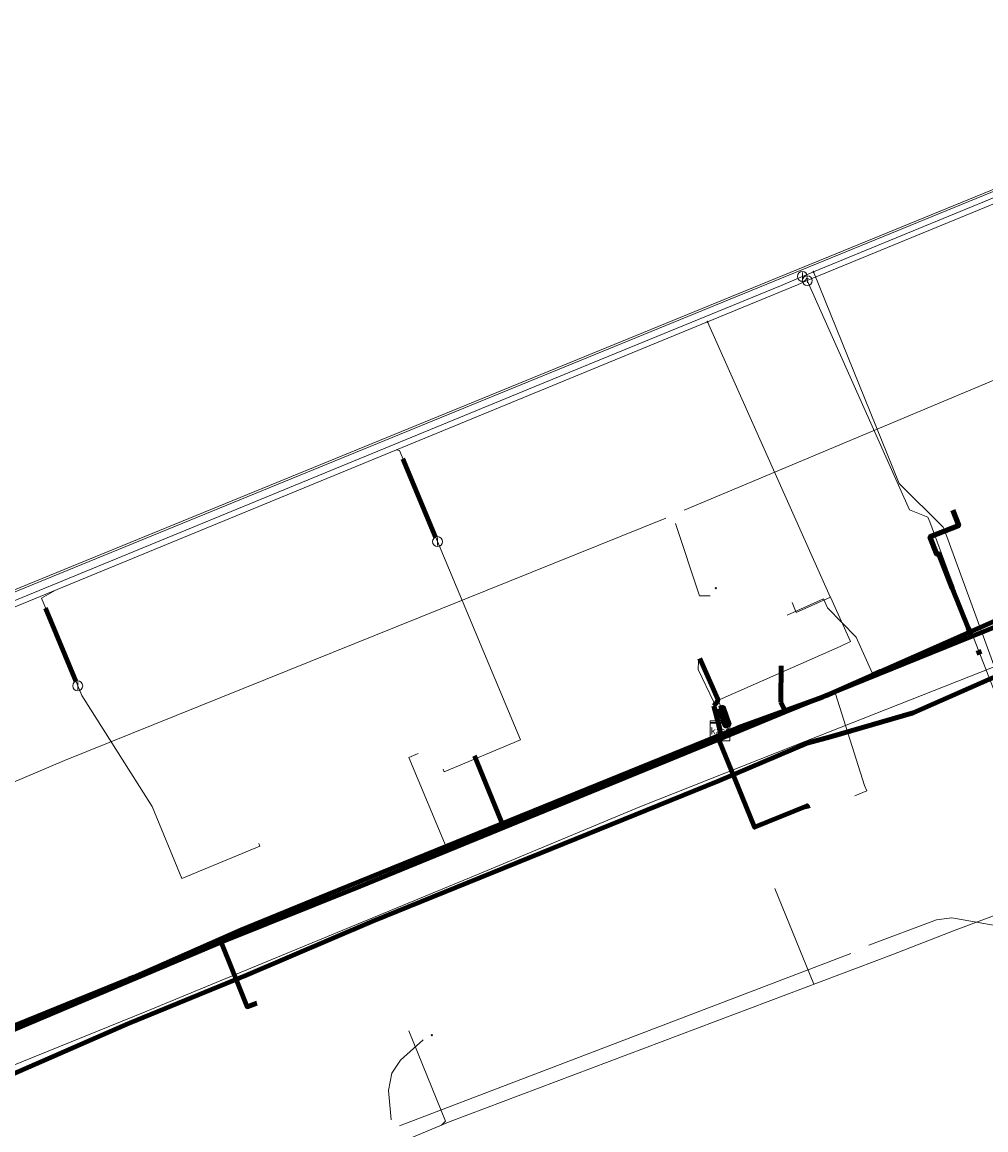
# Model space of a CAD drawing. Header units: metres. Extents: x 102998 to 103836, y 418192 to 419740.
# Tile 20 of 25: x 103489 to 103586, y 419542 to 419653. Entities that reach past the tile are written whole.
import ezdxf
from ezdxf.enums import TextEntityAlignment as Align
from ezdxf.lldxf.tags import DXFTag

# ---------------------------------------------------------------- set-up
doc = ezdxf.new("R2010")
doc.units = ezdxf.units.M
for name, color, linetype, lineweight in [('B-WE-KL-DATA_COAXKABEL_17_ZIGGO BV-G', 90, 'KL-DATA-N', 18), ('B-WE-KL-DATA_COAXKABEL_7_ZIGGO BV-G', 90, 'KL-DATA-N', 18), ('B-WE-KL-DATA_DUCT_ZIGGO BV-G', 90, 'Continuous', 100), ('B-WE-KL-DATA_HULPSTUK_ZIGGO BV-S @ 0.5', 90, 'Continuous', 25), ('B-WE-KL-DATA_KABELBED_KPN BV-G', 90, 'Continuous', 100), ('B-WE-KL-DATA_KABELBED_ZIGGO BV-G', 90, 'Continuous', 100), ('B-WE-KL-DATA_MANTELBUIS_75_ZIGGO BV-G', 90, 'Continuous', 100), ('B-WE-KL-ET_LS_400 V_STEDIN NETBEHEER BV-G', 190, 'KL-LS-N', 18), ('B-WE-KL-ET_LS_MANTELBUIS_400_STEDIN NETBEHEER BV-G', 190, 'Continuous', 100), ('B-WE-KL-ET_MS_13 KV_STEDIN NETBEHEER BV-G', 130, 'KL-MS-N', 18), ('B-WE-KL-ET_MS_6 KV_STEDIN NETBEHEER BV-G', 130, 'KL-MS-N', 18), ('B-WE-KL-GAS_LD_HULPSTUK_STEDIN NETBEHEER BV-S @ 0.5', 50, 'Continuous', 25), ('B-WE-KL-GAS_LD_MANTELBUIS_STEDIN NETBEHEER BV-G', 50, 'Continuous', 100), ('B-WE-KL-GAS_LD_POLYETHYLEEN PE_200_0.1 BAR_STEDIN NETBEHEER BV-G', 50, 'KL-GAS-LD-N', 18), ('B-WE-KL-GAS_LD_POLYETHYLEEN PE_25_0.1 BAR_STEDIN NETBEHEER BV-G', 50, 'KL-GAS-LD-N', 18), ('B-WE-KL-GAS_LD_POLYETHYLEEN PE_32_0.1 BAR_STEDIN NETBEHEER BV-G', 50, 'KL-GAS-LD-N', 18), ('B-WE-KL-GAS_LD_POLYVINYLCHLORIDE PVC_110_0.1 BAR_STEDIN NETBEHEER BV-G', 50, 'KL-GAS-LD-N', 18), ('B-WE-KL-GAS_LD_POLYVINYLCHLORIDE PVC_200_0.1 BAR_STEDIN NETBEHEER BV-G', 50, 'KL-GAS-LD-N', 18), ('B-WE-KL-GAS_LD_POLYVINYLCHLORIDE PVC_32_0.1 BAR_STEDIN NETBEHEER BV-G', 50, 'KL-GAS-LD-N', 18), ('B-WE-KL-GAS_LD_POLYVINYLCHLORIDE PVC_40_0.1 BAR_STEDIN NETBEHEER BV-G', 50, 'KL-GAS-LD-N', 18), ('B-WE-KL-GAS_LD_POLYVINYLCHLORIDE PVC_63_0.1 BAR_STEDIN NETBEHEER BV-G', 50, 'KL-GAS-LD-N', 18), ('B-WE-KL-GAS_LD_STAAL_219_0.1 BAR_STEDIN NETBEHEER BV-G', 50, 'KL-GAS-LD-N', 18), ('B-WE-KL-OVERIG_HULPSTUK_STADSBEHEER GEMEENTE DORDRECHT-S @ 0.5', 8, 'Continuous', 25), ('B-WE-KL-WATER_HPE_200_EVIDES INFRA-G', 170, 'KL-WATER-N', 18), ('B-WE-KL-WATER_HULPSTUK_EVIDES INFRA-S @ 0.5', 170, 'Continuous', 25), ('B-WE-KL-WATER_POLYVINYLCHLORIDE PVC_110_EVIDES INFRA-G', 170, 'KL-WATER-N', 18), ('B-WE-KL-WATER_POLYVINYLCHLORIDE PVC_200_EVIDES INFRA-G', 170, 'KL-WATER-N', 18), ('B-WE-KL-WATER_STAAL_219_EVIDES INFRA-G', 170, 'KL-WATER-N', 18), ('B-WE-RI-DRUK_HIGH DENSITY POLYETHYLENE HDPE_50_STADSBEHEER GEMEENTE DORDRECHT-G', 210, 'RI-PERS', 18), ('B-WE-RI-DRUK_HIGH DENSITY POLYETHYLENE HDPE_63_STADSBEHEER GEMEENTE DORDRECHT-G', 210, 'RI-PERS', 18)]:
    doc.layers.add(name, color=color, linetype=linetype, lineweight=lineweight)
doc.styles.add('NLCS-ISO', font='NLCS-ISO.ttf')
doc.styles.get("Standard").update_dxf_attribs({"font": 'arial.ttf'})
tags = doc.linetypes.add('KL-DATA-N', pattern='A,4,-1,[101,NLCS.SHX,S=0.5,R=0,X=0,Y=0],-1,4,-1,["D",Standard,S=1,R=0,X=-0.25,Y=-0.5],-1.5', length=12.5).pattern_tags.tags
tags[18] = DXFTag(74, 10)
tags = doc.linetypes.add('KL-GAS-LD-N', pattern='A,4,-1,[69,NLCS.SHX,S=0.5,R=0,X=0,Y=0],-1,4,-1,["L",Standard,S=1,R=0,X=0.25,Y=-0.5],-2', length=13).pattern_tags.tags
tags[18] = DXFTag(74, 10)
tags = doc.linetypes.add('KL-LS-N', pattern='A,4,-1,[103,NLCS.SHX,S=0.75,R=0,X=0,Y=0],-1,4,-1,["L",Standard,S=1,R=0,X=0,Y=-0.5],-2', length=13).pattern_tags.tags
tags[18] = DXFTag(74, 10)
tags = doc.linetypes.add('KL-MS-N', pattern='A,4,-1,[103,NLCS.SHX,S=0.75,R=0,X=0,Y=0],-1,4,-1,["M",Standard,S=1,R=0,X=0,Y=-0.5],-2', length=13).pattern_tags.tags
tags[18] = DXFTag(74, 10)
doc.linetypes.add('KL-WATER-N', pattern='A,7,-0.5,[168,NLCS.SHX,S=0.75,R=0,X=0.75,Y=0],-2', length=9.5)
tags = doc.linetypes.add('RI-PERS', pattern='A,7,-2,["P",Standard,S=1.8,R=0,X=-0.5,Y=-0.9],-2,7,-2,[102,NLCS.SHX,S=1,R=180,X=0,Y=0],-2', length=22).pattern_tags.tags
tags[6] = DXFTag(74, 10)

# ---------------------------------------------------------------- blocks, each defined once
blk = doc.blocks.new('SKL-WTB_HULP_OVERIG-SO')
at = {"color": 0, "linetype": 'ByBlock', "lineweight": 18}
for points in [[(-0.14, 0.14), (0.14, -0.14)], [(0.14, 0.14), (-0.14, -0.14)]]:
    blk.add_lwpolyline(points, dxfattribs=at)
at = {"color": 0, "linetype": 'ByBlock', "lineweight": 18, "style": 'NLCS-ISO', "flags": 1}
for tag, p in [('TYPE', (1.5, 0)), ('OMSCHRIJVING', (1.5, -3)), ('LABEL', (1.5, -1.5))]:
    blk.add_attdef(tag, p, '', height=1, dxfattribs=at)
blk = doc.blocks.new('SKL-WTB_HULP_AFSLUITER-SO')
at = {"color": 0, "linetype": 'ByBlock', "lineweight": 18}
blk.add_lwpolyline([(0, 0.8), (0, -0.8)], dxfattribs=at)
blk.add_circle((0, 0), 1, dxfattribs=at)
at = {"color": 0, "linetype": 'ByBlock', "lineweight": 18, "style": 'NLCS-ISO', "flags": 1}
for tag, p in [('TYPE', (1.5, 0)), ('OMSCHRIJVING', (1.5, -3)), ('LABEL', (1.5, -1.5))]:
    blk.add_attdef(tag, p, '', height=1, dxfattribs=at)
blk = doc.blocks.new('SKL-WTB_HULP_T STUK-SO')
at = {"color": 0, "linetype": 'ByBlock', "lineweight": 18}
blk.add_circle((0, 0), 1, dxfattribs=at)
at = {"color": 0, "linetype": 'ByBlock', "lineweight": -2, "style": 'NLCS-ISO'}
blk.add_text('T', height=1, dxfattribs=at).set_placement((0, 0), align=Align.MIDDLE_CENTER)
at = {"color": 0, "linetype": 'ByBlock', "lineweight": 18, "style": 'NLCS-ISO', "flags": 1}
for tag, p in [('TYPE', (1.5, 0)), ('OMSCHRIJVING', (1.5, -3)), ('LABEL', (1.5, -1.5))]:
    blk.add_attdef(tag, p, '', height=1, dxfattribs=at)
blk = doc.blocks.new('SKL-WTB_HULP_KAST-SO')
at = {"color": 0, "linetype": 'ByBlock', "lineweight": 18}
for points in [[(-2, 2), (2, 2), (2, 1.68), (-2, 1.68)], [(-2, 1.52), (2, 1.52), (2, -2), (-2, -2)]]:
    blk.add_lwpolyline(points, close=True, dxfattribs=at)
at = {"color": 0, "linetype": 'ByBlock', "lineweight": 18, "style": 'NLCS-ISO'}
blk.add_text('kast', height=1.5, dxfattribs=at).set_placement((0, 0), align=Align.MIDDLE_CENTER)
at = {"color": 0, "linetype": 'ByBlock', "lineweight": 18, "style": 'NLCS-ISO', "flags": 1}
for tag, p in [('TYPE', (2.5, 0)), ('OMSCHRIJVING', (2.5, -3)), ('LABEL', (2.5, -1.5))]:
    blk.add_attdef(tag, p, '', height=1, dxfattribs=at)

msp = doc.modelspace()

# ---------------------------------------------------------------- linework, layer by layer
at = {"layer": 'B-WE-KL-DATA_COAXKABEL_17_ZIGGO BV-G', "flags": 128}
for points in [[(103559.387, 419581.761), (103559.413, 419581.451), (103559.357, 419581.187), (103559.241, 419580.896), (103569.661, 419585.174), (103609.257, 419601.232), (103624.732, 419607.294), (103626.186, 419607.881), (103627.726, 419608.9), (103626.811, 419589.856), (103634.116, 419587.737), (103634.295, 419587.669), (103634.479, 419587.618), (103634.677, 419587.582), (103634.884, 419587.566), (103635.112, 419587.571), (103635.37, 419587.608), (103635.585, 419587.664), (103635.966, 419587.83), (103636.244, 419588.015), (103636.476, 419588.23), (103636.703, 419588.521), (103636.926, 419588.981), (103637.002, 419589.275), (103637.037, 419589.603), (103637.044, 419589.713), (103637.04, 419589.835), (103637.012, 419589.992), (103636.945, 419590.179), (103636.866, 419590.319), (103636.787, 419590.421), (103636.69, 419590.489), (103636.591, 419590.576), (103636.466, 419590.724), (103636.352, 419590.93), (103636.287, 419591.139), (103636.265, 419591.361), (103636.277, 419591.443), (103636.266, 419591.543), (103636.223, 419591.646), (103636.144, 419591.735), (103636.07, 419591.781), (103635.987, 419591.846), (103635.889, 419591.947), (103635.794, 419592.09), (103635.733, 419592.235), (103635.693, 419592.451), (103635.7, 419592.622), (103637.163, 419604.348), (103637.281, 419604.961), (103637.46, 419605.537), (103637.727, 419606.149), (103637.961, 419606.563), (103638.289, 419607.035), (103638.686, 419607.495), (103639.06, 419607.85), (103639.358, 419608.091), (103639.784, 419608.382), (103640.431, 419608.726), (103653.575, 419613.785), (103656.544, 419614.984), (103686.755, 419627.679), (103687.317, 419626.343), (103688.11, 419626.676), (103687.625, 419628.071), (103688.152, 419627.832), (103688.558, 419626.865)], [(103627.714, 419608.641), (103627.726, 419608.9), (103626.186, 419607.881), (103624.732, 419607.294), (103609.257, 419601.232), (103569.661, 419585.174), (103561.345, 419581.759), (103523.215, 419566.118), (103510.405, 419561.024), (103472.342, 419544.874), (103453.503, 419537.156), (103444.025, 419533.319), (103442.893, 419536.119)]]:
    msp.add_lwpolyline(points, dxfattribs=at)
at = {"layer": 'B-WE-KL-DATA_COAXKABEL_7_ZIGGO BV-G', "flags": 128}
for points in [[(103622.993, 419611.821), (103623.185, 419611.895), (103624.918, 419607.369), (103609.257, 419601.232), (103569.661, 419585.174), (103559.241, 419580.896), (103559.357, 419581.187), (103559.413, 419581.451), (103559.387, 419581.761)], [(103613.567, 419585.555), (103613.232, 419585.423), (103613.598, 419584.492), (103617.05, 419585.851), (103613.937, 419593.756), (103614.819, 419594.11), (103611.661, 419602.174), (103609.257, 419601.232), (103569.661, 419585.174), (103559.241, 419580.896), (103559.357, 419581.187), (103559.413, 419581.451), (103559.387, 419581.761)], [(103559.387, 419581.761), (103559.146, 419582.743), (103558.761, 419584.265), (103558.962, 419584.46), (103559.119, 419584.704), (103559.17, 419584.937), (103557.351, 419589.019)], [(103565.484, 419584.638), (103565.965, 419583.656), (103559.241, 419580.896), (103559.357, 419581.187), (103559.413, 419581.451), (103559.387, 419581.761)], [(103559.387, 419581.761), (103559.413, 419581.451), (103559.357, 419581.187), (103559.241, 419580.896), (103523.215, 419566.118), (103510.405, 419561.024), (103509.299, 419560.555), (103511.907, 419554.054), (103512.907, 419554.433)], [(103559.387, 419581.761), (103559.413, 419581.451), (103559.357, 419581.187), (103559.241, 419580.896), (103562.861, 419572.073), (103568.134, 419574.236), (103568.248, 419573.959)]]:
    msp.add_lwpolyline(points, dxfattribs=at)
at = {"layer": 'B-WE-KL-DATA_DUCT_ZIGGO BV-G', "flags": 128}
for points in [[(103582.706, 419596.087), (103584.281, 419592.085)], [(103559.086, 419582.982), (103558.761, 419584.265)], [(103559.285, 419580.788), (103560.866, 419576.936)], [(103509.509, 419560.031), (103511.038, 419556.22)]]:
    msp.add_lwpolyline(points, dxfattribs=at)
at = {"layer": 'B-WE-KL-DATA_KABELBED_KPN BV-G', "flags": 128}
for points in [[(103346.612, 419488.294), (103346.613, 419488.294), (103354.018, 419491.52), (103373.877, 419500), (103374.751, 419500.373), (103386.56, 419505.396), (103402.947, 419512.259), (103448.712, 419530.675), (103464.712, 419536.943), (103500, 419552.359), (103500.163, 419552.431), (103511.84, 419557.237), (103524.541, 419562.664), (103559.255, 419576.754), (103568.235, 419580.547), (103570.473, 419581.142), (103578.785, 419583.577), (103596.765, 419591.496), (103600.422, 419592.426), (103612.241, 419596.61), (103625.156, 419601.684), (103626.445, 419601.607), (103627.657, 419601.534), (103627.699, 419601.532)], [(103596.233, 419596.886), (103569.677, 419585.126), (103561.188, 419582.071), (103519.995, 419565.338), (103511.311, 419561.775), (103500.532, 419557.041), (103500, 419556.824), (103464.163, 419542.263)]]:
    msp.add_lwpolyline(points, dxfattribs=at)
at = {"layer": 'B-WE-KL-DATA_KABELBED_ZIGGO BV-G', "flags": 128}
for points in [[(103582.742, 419603.913), (103583.349, 419602.37), (103580.464, 419601.235), (103581.16, 419599.467), (103581.345, 419599.542), (103582.706, 419596.087)], [(103610.795, 419601.835), (103584.614, 419591.238)], [(103582.706, 419596.087), (103584.281, 419592.085)], [(103584.614, 419591.238), (103565.965, 419583.656)], [(103584.281, 419592.085), (103584.614, 419591.238)], [(103558.761, 419584.265), (103559.119, 419584.704), (103559.17, 419584.937), (103557.351, 419589.019)], [(103565.517, 419588.297), (103565.486, 419584.855)], [(103565.486, 419584.855), (103565.484, 419584.638)], [(103565.484, 419584.638), (103565.965, 419583.656)], [(103559.086, 419582.982), (103558.761, 419584.265)], [(103565.965, 419583.656), (103559.241, 419580.896)], [(103559.387, 419581.761), (103559.086, 419582.982)], [(103559.387, 419581.761), (103559.413, 419581.451), (103559.241, 419580.896)], [(103559.241, 419580.896), (103537.682, 419572.053)], [(103559.241, 419580.896), (103559.285, 419580.788)], [(103559.285, 419580.788), (103560.866, 419576.936)], [(103537.682, 419572.053), (103534.737, 419579.233)], [(103560.866, 419576.936), (103562.785, 419572.258)], [(103562.785, 419572.258), (103562.861, 419572.073), (103568.134, 419574.236), (103568.248, 419573.959)], [(103537.682, 419572.053), (103523.215, 419566.118), (103509.299, 419560.555)], [(103509.299, 419560.555), (103468.315, 419543.224)], [(103509.299, 419560.555), (103509.509, 419560.031)], [(103509.509, 419560.031), (103511.038, 419556.22)], [(103511.038, 419556.22), (103511.907, 419554.054), (103512.907, 419554.433)]]:
    msp.add_lwpolyline(points, dxfattribs=at)
at = {"layer": 'B-WE-KL-DATA_MANTELBUIS_75_ZIGGO BV-G', "flags": 128}
for points in [[(103582.706, 419596.087), (103584.281, 419592.085)], [(103559.086, 419582.982), (103558.761, 419584.265)], [(103559.285, 419580.788), (103560.866, 419576.936)], [(103509.509, 419560.031), (103511.038, 419556.22)]]:
    msp.add_lwpolyline(points, dxfattribs=at)
at = {"layer": 'B-WE-KL-ET_LS_400 V_STEDIN NETBEHEER BV-G', "flags": 128}
for points in [[(103603.261, 419598.837), (103578.6, 419588.808), (103551.017, 419577.849), (103529.582, 419568.651), (103510.374, 419560.995), (103465.949, 419542.414), (103453.587, 419537.027), (103447.097, 419534.387), (103440.69, 419531.772), (103413.803, 419520.654), (103400.063, 419515.218), (103391.869, 419511.816), (103369.506, 419502.52), (103359.473, 419498.381), (103352.484, 419495.446), (103302.499, 419474.671), (103292.18, 419470.605), (103281.957, 419466.412), (103279.43, 419465.492), (103269.47, 419462.104), (103258.756, 419460.15), (103236.7, 419456.341), (103227.173, 419454.7)], [(103566.127, 419593.38), (103569.773, 419595.024), (103570.184, 419594.112), (103573.056, 419591.146), (103574.669, 419587.568), (103575.406, 419587.9), (103575.722, 419587.664)], [(103583.078, 419590.63), (103583.04, 419590.722), (103582.51, 419590.47)], [(103558.792, 419585.82), (103559.246, 419584.813), (103560.296, 419581.751), (103561.116, 419581.883), (103561.123, 419581.864)], [(103572.917, 419575.227), (103574.119, 419575.721), (103573.892, 419576.276), (103570.987, 419585.46), (103570.136, 419585.111), (103569.851, 419585.332)], [(103557.42, 419580.48), (103557.866, 419580.68)], [(103558.605, 419580.864), (103558.561, 419580.954), (103557.866, 419580.68)], [(103529.086, 419579.472), (103528.163, 419579.087), (103532.077, 419569.722)], [(103532.68, 419570.31), (103533.117, 419570.168)], [(103517.225, 419563.726), (103517.189, 419563.819), (103509.639, 419560.81)], [(103509.3, 419560.92), (103509.378, 419560.706), (103509.639, 419560.81)]]:
    msp.add_lwpolyline(points, dxfattribs=at)
at = {"layer": 'B-WE-KL-ET_LS_MANTELBUIS_400_STEDIN NETBEHEER BV-G', "flags": 128}
msp.add_lwpolyline([(103559.316, 419583.991), (103559.913, 419582.253), (103560.291, 419582.383), (103559.694, 419584.121), (103559.316, 419583.991)], dxfattribs=at)
at = {"layer": 'B-WE-KL-ET_MS_13 KV_STEDIN NETBEHEER BV-G', "flags": 128}
for points in [[(103252.868, 419484.064), (103256.265, 419484.48), (103254.448, 419498.381), (103256.266, 419500.237), (103261.171, 419502.389), (103284.284, 419512.155), (103416.068, 419566.271), (103621.057, 419650.12), (103621.32, 419652.825)], [(103621.529, 419652.908), (103621.244, 419649.981), (103456.935, 419582.771), (103316.941, 419525.349), (103261.227, 419502.25), (103256.353, 419500.111), (103254.606, 419498.328), (103256.433, 419484.35), (103253.785, 419484.02)]]:
    msp.add_lwpolyline(points, dxfattribs=at)
at = {"layer": 'B-WE-KL-ET_MS_6 KV_STEDIN NETBEHEER BV-G', "flags": 128}
msp.add_lwpolyline([(103097.964, 419430.032), (103099.111, 419430.194), (103134.169, 419435.816), (103163.204, 419440.306), (103172.892, 419441.874), (103181.915, 419443.678), (103196.462, 419445.978), (103212.031, 419448.552), (103233.277, 419452.174), (103245.844, 419454.368), (103259.904, 419456.72), (103262.103, 419457.121), (103264.289, 419457.581), (103266.461, 419458.101), (103268.618, 419458.68), (103270.757, 419459.318), (103272.876, 419460.014), (103274.975, 419460.767), (103311.277, 419474.925), (103329.772, 419482.937), (103390.278, 419508.48), (103392.628, 419509.388), (103437.408, 419527.294), (103466.994, 419539.498), (103501.681, 419553.546), (103535.198, 419567.386), (103551.328, 419574.13), (103566.786, 419580.268), (103596.065, 419591.806), (103611.746, 419597.739), (103622.305, 419602.021), (103620.801, 419605.973), (103625.609, 419607.804)], dxfattribs=at)
at = {"layer": 'B-WE-KL-GAS_LD_MANTELBUIS_STEDIN NETBEHEER BV-G', "flags": 128}
for points in [[(103530.843, 419601.216), (103527.56, 419609.075)], [(103494.723, 419586.74), (103491.693, 419594.083)], [(103585.285, 419589.867), (103585.454, 419589.418)]]:
    msp.add_lwpolyline(points, dxfattribs=at)
at = {"layer": 'B-WE-KL-GAS_LD_POLYETHYLEEN PE_200_0.1 BAR_STEDIN NETBEHEER BV-G', "flags": 128}
msp.add_lwpolyline([(103568.144, 419626.954), (103578.39, 419603.962), (103580.259, 419603.215), (103580.459, 419602.725)], dxfattribs=at)
at = {"layer": 'B-WE-KL-GAS_LD_POLYETHYLEEN PE_25_0.1 BAR_STEDIN NETBEHEER BV-G', "flags": 128}
msp.add_lwpolyline([(103564.885, 419565.945), (103568.808, 419556.328)], dxfattribs=at)
at = {"layer": 'B-WE-KL-GAS_LD_POLYETHYLEEN PE_32_0.1 BAR_STEDIN NETBEHEER BV-G', "flags": 128}
for points in [[(103531.036, 419600.755), (103527.219, 419609.889), (103526.864, 419609.959)], [(103531.58, 419577.914), (103531.695, 419577.637), (103539.358, 419580.839), (103531.036, 419600.755)], [(103494.914, 419586.277), (103491.277, 419595.092), (103492.677, 419595.884)], [(103513.093, 419570.453), (103513.208, 419570.176), (103505.378, 419566.945), (103502.401, 419574.161), (103495.318, 419585.298), (103494.914, 419586.277)]]:
    msp.add_lwpolyline(points, dxfattribs=at)
at = {"layer": 'B-WE-KL-GAS_LD_POLYVINYLCHLORIDE PVC_110_0.1 BAR_STEDIN NETBEHEER BV-G', "flags": 128}
for points in [[(103558.136, 419622.833), (103567.161, 419626.549)], [(103449.486, 419578.102), (103558.136, 419622.833)], [(103306.904, 419449.853), (103373.521, 419476.937), (103427.058, 419499.994), (103448.331, 419509.235), (103465.92, 419514.755), (103532.284, 419542.534), (103576.636, 419559.285), (103582.999, 419561.761), (103588.447, 419563.788), (103590.445, 419564.565)]]:
    msp.add_lwpolyline(points, dxfattribs=at)
at = {"layer": 'B-WE-KL-GAS_LD_POLYVINYLCHLORIDE PVC_200_0.1 BAR_STEDIN NETBEHEER BV-G', "flags": 128}
for points in [[(103568.144, 419626.954), (103594.596, 419637.844)], [(103567.161, 419626.549), (103568.144, 419626.954)]]:
    msp.add_lwpolyline(points, dxfattribs=at)
at = {"layer": 'B-WE-KL-GAS_LD_POLYVINYLCHLORIDE PVC_32_0.1 BAR_STEDIN NETBEHEER BV-G', "flags": 128}
for points in [[(103566.634, 419594.658), (103567.044, 419593.626), (103570.464, 419595.167)], [(103528.139, 419551.642), (103531.83, 419542.561), (103531.444, 419542.182)]]:
    msp.add_lwpolyline(points, dxfattribs=at)
at = {"layer": 'B-WE-KL-GAS_LD_POLYVINYLCHLORIDE PVC_40_0.1 BAR_STEDIN NETBEHEER BV-G', "flags": 128}
for points in [[(103557.164, 419588.948), (103557.226, 419588.785), (103557.189, 419587.919), (103558.776, 419584.649), (103571.459, 419590.235), (103572.469, 419590.717), (103570.464, 419595.167)], [(103570.464, 419595.167), (103570.438, 419595.225)]]:
    msp.add_lwpolyline(points, dxfattribs=at)
at = {"layer": 'B-WE-KL-GAS_LD_POLYVINYLCHLORIDE PVC_63_0.1 BAR_STEDIN NETBEHEER BV-G', "flags": 128}
msp.add_lwpolyline([(103558.136, 419622.833), (103570.438, 419595.225)], dxfattribs=at)
at = {"layer": 'B-WE-KL-GAS_LD_STAAL_219_0.1 BAR_STEDIN NETBEHEER BV-G', "flags": 128}
msp.add_lwpolyline([(103580.459, 419602.725), (103582.905, 419596.13), (103589.029, 419580.401), (103594.053, 419565.819)], dxfattribs=at)
at = {"layer": 'B-WE-KL-WATER_HPE_200_EVIDES INFRA-G', "flags": 128}
msp.add_lwpolyline([(103581.916, 419601.901), (103581.799, 419602.222), (103577.355, 419606.586), (103568.76, 419627.832)], dxfattribs=at)
at = {"layer": 'B-WE-KL-WATER_POLYVINYLCHLORIDE PVC_110_EVIDES INFRA-G', "flags": 128}
for points in [[(103280.061, 419508.384), (103286.539, 419511.595), (103289.686, 419513.106), (103298.764, 419516.92), (103398.483, 419557.727), (103457.745, 419582.148), (103545.443, 419618.236), (103565.447, 419626.442), (103567.741, 419627.412)], [(103567.65, 419627.375), (103568.76, 419627.832)]]:
    msp.add_lwpolyline(points, dxfattribs=at)
at = {"layer": 'B-WE-KL-WATER_POLYVINYLCHLORIDE PVC_200_EVIDES INFRA-G', "flags": 128}
for points in [[(103621.302, 419652.818), (103620.979, 419649.321), (103599.406, 419640.443), (103587.632, 419635.603), (103568.76, 419627.832)], [(103585.687, 419591.553), (103589.604, 419580.805), (103595.051, 419561.602), (103587.451, 419537.306), (103611.18, 419530.918), (103619.577, 419528.665), (103620.017, 419528.538), (103620.204, 419528.164), (103618.864, 419522.863)]]:
    msp.add_lwpolyline(points, dxfattribs=at)
at = {"layer": 'B-WE-KL-WATER_STAAL_219_EVIDES INFRA-G', "flags": 128}
msp.add_lwpolyline([(103581.916, 419601.901), (103585.687, 419591.553)], dxfattribs=at)
at = {"layer": 'B-WE-RI-DRUK_HIGH DENSITY POLYETHYLENE HDPE_50_STADSBEHEER GEMEENTE DORDRECHT-G', "flags": 128}
for points in [[(103558.396, 419595.326), (103557.329, 419595.326), (103554.913, 419602.578)], [(103526.367, 419542.713), (103526.111, 419545.647), (103526.439, 419547.393), (103527.311, 419548.703), (103529.581, 419550.722)]]:
    msp.add_lwpolyline(points, dxfattribs=at)
at = {"layer": 'B-WE-RI-DRUK_HIGH DENSITY POLYETHYLENE HDPE_63_STADSBEHEER GEMEENTE DORDRECHT-G', "flags": 128}
for points in [[(103555.779, 419603.897), (103595.804, 419620.701)], [(103452.679, 419561.377), (103475.27, 419571.008), (103493.58, 419578.771), (103553.936, 419603.12)], [(103574.333, 419560.244), (103581.129, 419562.779), (103582.656, 419562.998), (103587.563, 419562.125), (103597.596, 419557.65), (103602.286, 419558.305), (103609.478, 419555.907)], [(103527.22, 419542.098), (103572.513, 419559.412)]]:
    msp.add_lwpolyline(points, dxfattribs=at)

# ---------------------------------------------------------------- block references
at = {"layer": 'B-WE-KL-DATA_HULPSTUK_ZIGGO BV-S @ 0.5', "xscale": 0.5, "yscale": 0.5, "zscale": 0.5}
msp.add_blockref('SKL-WTB_HULP_KAST-SO', (103559.387, 419581.761), dxfattribs=at)
at = {"layer": 'B-WE-KL-GAS_LD_HULPSTUK_STEDIN NETBEHEER BV-S @ 0.5', "xscale": 0.5, "yscale": 0.5, "zscale": 0.5}
for name, p in [('SKL-WTB_HULP_T STUK-SO', (103568.144, 419626.954)), ('SKL-WTB_HULP_OVERIG-SO', (103558.136, 419622.833)), ('SKL-WTB_HULP_AFSLUITER-SO', (103531.036, 419600.755)), ('SKL-WTB_HULP_AFSLUITER-SO', (103494.914, 419586.277))]:
    msp.add_blockref(name, p, dxfattribs=at)
at = {"layer": 'B-WE-KL-OVERIG_HULPSTUK_STADSBEHEER GEMEENTE DORDRECHT-S @ 0.5', "xscale": 0.5, "yscale": 0.5, "zscale": 0.5}
for p in [(103558.953, 419596.076), (103530.452, 419551.212)]:
    msp.add_blockref('SKL-WTB_HULP_OVERIG-SO', p, dxfattribs=at)
at = {"layer": 'B-WE-KL-WATER_HULPSTUK_EVIDES INFRA-S @ 0.5', "xscale": 0.5, "yscale": 0.5, "zscale": 0.5}
for name, p in [('SKL-WTB_HULP_AFSLUITER-SO', (103567.65, 419627.375)), ('SKL-WTB_HULP_OVERIG-SO', (103568.76, 419627.832)), ('SKL-WTB_HULP_OVERIG-SO', (103581.916, 419601.901)), ('SKL-WTB_HULP_OVERIG-SO', (103585.687, 419591.553))]:
    msp.add_blockref(name, p, dxfattribs=at)

doc.saveas('drawing.dxf')
